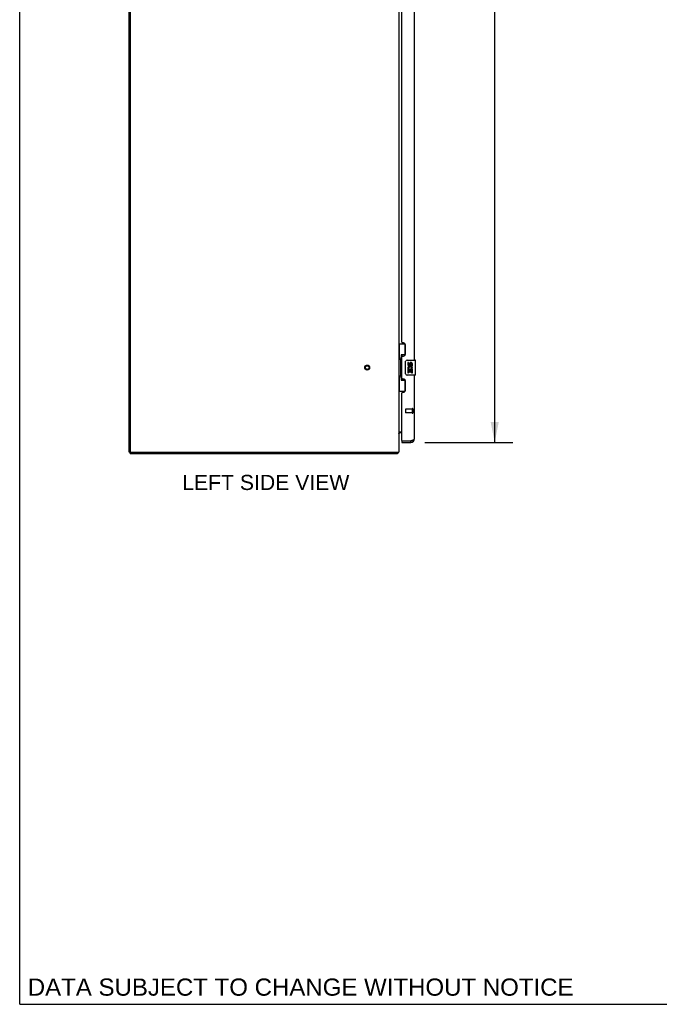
# Model space of a CAD drawing. Header units: inches. Extents: x 0 to 230, y 0 to 149.
# Tile 1 of 92: x 0 to 43, y 0 to 66. Entities that reach past the tile are written whole.
import ezdxf

# ---------------------------------------------------------------- set-up
doc = ezdxf.new("R2010")
doc.units = ezdxf.units.IN
doc.header["$LTSCALE"] = 12.635135
doc.header["$MEASUREMENT"] = 0
doc.linetypes.add('HIDDEN', pattern=[0.2, 0.1, -0.1])
doc.layers.get('0').update_dxf_attribs({"linetype": 'CONTINUOUS'})
for name, color, linetype in [('02___PRT_ALL_AXES', 7, 'CONTINUOUS'), ('DEFAULT_2', 8, 'HIDDEN'), ('DIMENSIONS', 7, 'CONTINUOUS')]:
    doc.layers.add(name, color=color, linetype=linetype)
doc.styles.get("Standard").update_dxf_attribs({"font": 'arial.ttf'})
doc.dimstyles.new('DIMSTYLE_1', dxfattribs={"dimtxt": 1.013514, "dimasz": 1.351351, "dimexe": 0.09, "dimexo": 0.07, "dimgap": 0.0375, "dimtad": 0, "dimtih": 1, "dimtoh": 1, "dimzin": 4, "dimdsep": 46, "dimtxsty": 'Standard', "dimblk": '_FILLED', "dimblk1": '_FILLED', "dimblk2": '_FILLED', "dimcen": 0.09, "dimazin": 1, "dimtfac": 1, "dimtofl": 0, "dimtmove": 0, "dimatfit": 3, "dimldrblk": '_FILLED', "dimfxl": 1, "dimtolj": 1, "dimtzin": 4, "dimarcsym": 0})

# ---------------------------------------------------------------- blocks, each defined once
blk = doc.blocks.new('_FILLED')
at = {"color": 0, "linetype": 'ByBlock'}
blk.add_solid([(0, 0), (-1, 0.2), (-1, -0.2)], dxfattribs=at)
blk = doc.blocks.new('*D17')
at = {"layer": 'DIMENSIONS', "color": 2, "linetype": 'Continuous'}
for p, q in [((27.075, 108.061), (32.95, 108.061)), ((31.733, 108.061), (31.733, 74.603)), ((31.733, 37.561), (31.733, 71.056)), ((27.075, 37.561), (32.95, 37.561))]:
    blk.add_line(p, q, dxfattribs=at)
at = {"layer": 'DIMENSIONS', "color": 2, "linetype": 'Continuous', "xscale": 1.3513513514, "yscale": 1.3513513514, "zscale": 1.3513513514}
for p, rotation in [((31.733, 108.061), 90), ((31.733, 37.561), 270)]:
    blk.add_blockref('_FILLED', p, dxfattribs=dict(at, rotation=rotation))
at = {"layer": 'DIMENSIONS', "color": 2, "linetype": 'Continuous', "insert": (31.733, 74.096), "char_height": 1.0135, "width": 5.18437, "attachment_point": 2, "line_spacing_factor": 0.9}
blk.add_mtext('70.50\\PDOORS', dxfattribs=at)

msp = doc.modelspace()

# ---------------------------------------------------------------- linework, layer by layer
at = {"color": 7, "linetype": 'Continuous'}
for p, q in [((0, 0), (0, 148.649)), ((25.317, 44.136), (25.758, 44.136)), ((25.356, 44.136), (25.356, 43.111)), ((25.721, 44.136), (25.721, 43.356)), ((25.335, 43.111), (25.457, 43.111)), ((25.335, 43.111), (25.335, 42.011)), ((25.457, 43.141), (25.457, 43.161)), ((25.457, 42.011), (25.457, 43.111)), ((25.721, 43.401), (25.494, 43.401)), ((25.494, 43.401), (25.494, 41.721)), ((25.78, 42.161), (25.78, 42.961)), ((25.88, 43.061), (26.42, 43.061)), ((26.435, 42.076), (26.435, 43.046)), ((25.335, 42.011), (25.457, 42.011)), ((25.356, 42.011), (25.356, 40.986)), ((25.457, 41.96), (25.457, 41.98)), ((25.494, 41.721), (25.721, 41.721)), ((25.721, 41.766), (25.721, 40.986)), ((26.42, 42.061), (25.88, 42.061)), ((25.317, 40.986), (25.758, 40.986)), ((25.322, 38.175), (25.32, 38.177)), ((25.521, 38.207), (25.46, 38.207)), ((25.521, 37.665), (25.541, 37.665)), ((25.521, 37.665), (25.521, 37.561)), ((26.129, 37.561), (26.129, 37.665)), ((7.369, 36.915), (7.317, 36.915)), ((7.369, 36.811), (7.369, 36.915)), ((25.24, 36.811), (25.24, 36.915)), ((25.267, 36.907), (25.257, 36.915)), ((7.369, 36.811), (25.24, 36.811)), ((0, 0), (229.73, 0))]:
    msp.add_line(p, q, dxfattribs=at)
at = {"color": 3, "linetype": 'Continuous'}
for p, q in [((7.317, 36.915), (7.317, 113.508)), ((7.369, 113.481), (7.369, 36.977)), ((25.317, 108.741), (25.317, 36.915)), ((26.375, 43.061), (26.375, 72.311)), ((25.521, 44.268), (25.521, 71.103)), ((25.641, 44.208), (25.581, 44.208)), ((25.771, 43.458), (25.771, 44.078)), ((25.521, 41.853), (25.521, 43.268)), ((25.581, 43.328), (25.641, 43.328)), ((25.641, 41.793), (25.581, 41.793)), ((25.771, 41.043), (25.771, 41.663)), ((26.375, 37.807), (26.375, 42.061)), ((25.521, 37.685), (25.521, 40.853)), ((25.581, 40.913), (25.641, 40.913)), ((25.317, 38.259), (25.521, 38.259)), ((25.521, 37.561), (26.129, 37.561)), ((25.541, 37.665), (26.129, 37.665)), ((26.129, 37.665), (26.16, 37.676)), ((26.16, 37.676), (26.179, 37.683)), ((26.179, 37.683), (26.191, 37.688)), ((26.191, 37.688), (26.203, 37.692)), ((26.203, 37.692), (26.215, 37.697)), ((26.215, 37.697), (26.232, 37.704)), ((7.369, 36.915), (25.317, 36.915))]:
    msp.add_line(p, q, dxfattribs=at)
at = {"color": 7, "linetype": 'Continuous'}
for points in [[(25.494, 43.377), (25.495, 43.374), (25.495, 43.37), (25.496, 43.366), (25.497, 43.362), (25.499, 43.357), (25.501, 43.352), (25.503, 43.346), (25.506, 43.34), (25.51, 43.334), (25.514, 43.327), (25.518, 43.319), (25.523, 43.312), (25.528, 43.303), (25.53, 43.3)], [(25.78, 42.961), (25.781, 42.967), (25.781, 42.973), (25.782, 42.979), (25.784, 42.985), (25.785, 42.991), (25.787, 42.997)], [(25.787, 42.125), (25.785, 42.13), (25.784, 42.136), (25.782, 42.142), (25.781, 42.148), (25.781, 42.154), (25.78, 42.161)], [(25.53, 41.822), (25.528, 41.818), (25.523, 41.81), (25.518, 41.802), (25.514, 41.795), (25.51, 41.788), (25.506, 41.781), (25.503, 41.775), (25.501, 41.77), (25.499, 41.765), (25.497, 41.76), (25.496, 41.755), (25.495, 41.751), (25.495, 41.748), (25.494, 41.744)], [(25.32, 38.177), (25.319, 38.178), (25.318, 38.18), (25.318, 38.182), (25.317, 38.183), (25.317, 38.184)], [(25.329, 38.167), (25.327, 38.169), (25.325, 38.171), (25.323, 38.173), (25.322, 38.175)], [(25.336, 38.162), (25.333, 38.163), (25.331, 38.165), (25.329, 38.167)], [(25.346, 38.15), (25.347, 38.151), (25.347, 38.151), (25.346, 38.152), (25.346, 38.153), (25.345, 38.154), (25.344, 38.155), (25.343, 38.156), (25.341, 38.157), (25.339, 38.159), (25.336, 38.162)], [(25.267, 36.907), (25.265, 36.905), (25.264, 36.903), (25.262, 36.899), (25.261, 36.896), (25.259, 36.891), (25.258, 36.887), (25.257, 36.882), (25.256, 36.877), (25.255, 36.872), (25.255, 36.867), (25.254, 36.861), (25.254, 36.856), (25.253, 36.846)], [(25.253, 36.846), (25.252, 36.841), (25.252, 36.837), (25.251, 36.832), (25.251, 36.828), (25.25, 36.825), (25.249, 36.822), (25.249, 36.819), (25.248, 36.817), (25.247, 36.815), (25.245, 36.813), (25.244, 36.812), (25.243, 36.811), (25.242, 36.811), (25.24, 36.811)]]:
    msp.add_lwpolyline(points, dxfattribs=at)
at = {"color": 3, "linetype": 'Continuous'}
msp.add_lwpolyline([(26.232, 37.704), (26.237, 37.706), (26.243, 37.708), (26.249, 37.711), (26.254, 37.713), (26.259, 37.715), (26.265, 37.718), (26.27, 37.72), (26.275, 37.722), (26.28, 37.724), (26.285, 37.727), (26.289, 37.729), (26.294, 37.731), (26.299, 37.734), (26.303, 37.736), (26.308, 37.738), (26.312, 37.741), (26.316, 37.743), (26.32, 37.745), (26.324, 37.747), (26.328, 37.75), (26.331, 37.752), (26.335, 37.754), (26.338, 37.757), (26.341, 37.759), (26.344, 37.761), (26.347, 37.764), (26.35, 37.766), (26.353, 37.768), (26.355, 37.77), (26.358, 37.773), (26.36, 37.775), (26.362, 37.777), (26.364, 37.78), (26.366, 37.782), (26.368, 37.784), (26.369, 37.787), (26.37, 37.789), (26.372, 37.791), (26.373, 37.793), (26.373, 37.796), (26.374, 37.798), (26.375, 37.8), (26.375, 37.803), (26.375, 37.805), (26.375, 37.807)], dxfattribs=at)
for centre, radius, start, end in [((25.581, 44.268), 0.06, 180, 270), ((25.641, 44.078), 0.13, 0, 90), ((25.641, 43.458), 0.13, 270, 360), ((25.581, 43.268), 0.06, 90, 180), ((25.581, 41.853), 0.06, 180, 270), ((25.641, 41.663), 0.13, 0, 90), ((25.581, 40.853), 0.06, 90, 180), ((25.641, 41.043), 0.13, 270, 360), ((25.541, 37.685), 0.02, 180, 270), ((26.129, 37.807), 0.246, 270, 360), ((7.432, 36.977), 0.0625, 180, 270)]:
    msp.add_arc(centre, radius, start, end, dxfattribs=at)
at = {"color": 7, "linetype": 'Continuous'}
for centre, radius, start, end in [((25.88, 42.961), 0.1, 90, 158.79459), ((26.42, 43.046), 0.015, 0, 90), ((25.88, 42.161), 0.1, 201.20502, 270), ((26.42, 42.076), 0.015, 270, 360), ((25.46, 38.064), 0.142, 90, 180), ((26.129, 37.807), 0.142, 270, 311.36571), ((26.211, 37.951), 0.26, 267.41279, 270), ((25.071, 37.057), 0.246, 322.60593, 324.66952)]:
    msp.add_arc(centre, radius, start, end, dxfattribs=at)
for centre, start_param, end_param in [((25.562, 43.151), 0.699287, 1.51401), ((25.562, 43.151), -4.655602, -3.84088), ((25.562, 41.97), 0.699287, 1.51401), ((25.562, 41.97), -4.655602, -3.84088)]:
    msp.add_ellipse(centre, major_axis=(0, 0.18), ratio=0.579493, start_param=start_param, end_param=end_param, dxfattribs=at)
at = {"layer": '02___PRT_ALL_AXES', "color": 7, "linetype": 'Continuous'}
for p, q in [((25.981, 42.906), (25.918, 42.906)), ((25.918, 42.906), (25.918, 42.77)), ((25.981, 42.77), (25.981, 42.906)), ((26.046, 42.833), (26.046, 42.764)), ((26.107, 42.77), (26.107, 42.812)), ((26.17, 42.812), (26.17, 42.676)), ((26.232, 42.676), (26.232, 42.812)), ((25.936, 42.445), (25.918, 42.445)), ((25.918, 42.445), (25.918, 42.215)), ((25.918, 42.215), (25.981, 42.215)), ((25.971, 42.445), (25.998, 42.464)), ((25.971, 42.445), (26.232, 42.445)), ((25.981, 42.382), (26.046, 42.382)), ((25.981, 42.215), (25.981, 42.382)), ((26.046, 42.382), (26.046, 42.246)), ((26.046, 42.246), (26.107, 42.246)), ((26.107, 42.382), (26.17, 42.382)), ((26.107, 42.246), (26.107, 42.382)), ((26.162, 42.481), (26.219, 42.456)), ((26.17, 42.676), (26.232, 42.676)), ((26.17, 42.382), (26.17, 42.215)), ((26.17, 42.215), (26.232, 42.215)), ((26.232, 42.215), (26.232, 42.445))]:
    msp.add_line(p, q, dxfattribs=at)
at = {"layer": '02___PRT_ALL_AXES', "color": 8, "linetype": 'HIDDEN'}
for p, q in [((26.228, 39.789), (25.781, 39.789)), ((26.228, 39.541), (25.781, 39.541)), ((26.228, 39.789), (26.228, 39.541))]:
    msp.add_line(p, q, dxfattribs=at)
msp.add_circle((23.213, 42.561), 0.124, dxfattribs=at)
at = {"layer": '02___PRT_ALL_AXES', "color": 7, "linetype": 'Continuous'}
for centre, radius, start, end in [((26.138, 42.812), 0.0943, 68.69989, 167.43379), ((26.138, 42.812), 0.0314, 0, 180.04847), ((26.138, 42.812), 0.0943, 0, 68.67039), ((26.012, 42.77), 0.0943, 180, 360), ((26.072, 42.518), 0.154, 161.41988, 206.19629), ((26.075, 42.519), 0.157, 336.59665, 161.87913), ((26.075, 42.519), 0.157, 205.73705, 207.8532), ((26.012, 42.77), 0.0314, 180, 261.22946), ((26.075, 42.519), 0.0943, 336.59665, 215.11217), ((26.012, 42.775), 0.0362, 263.42855, 341.76278)]:
    msp.add_arc(centre, radius, start, end, dxfattribs=at)
at = {"layer": 'DEFAULT_2', "color": 8, "linetype": 'HIDDEN'}
for p, q in [((25.771, 39.779), (25.771, 39.551)), ((26.228, 39.807), (26.228, 39.523)), ((26.271, 39.807), (26.271, 39.523))]:
    msp.add_line(p, q, dxfattribs=at)
for radius in [0.164, 0.124]:
    msp.add_circle((23.213, 42.561), radius, dxfattribs=at)
for centre, radius, start, end in [((25.781, 39.779), 0.01, 90, 180), ((25.781, 39.551), 0.01, 180, 270), ((26.25, 39.807), 0.0215, 0, 180), ((26.25, 39.523), 0.0215, 180, 360)]:
    msp.add_arc(centre, radius, start, end, dxfattribs=at)

# ---------------------------------------------------------------- texts
at = {"layer": 'DIMENSIONS', "color": 2, "linetype": 'Continuous', "attachment_point": 2, "line_spacing_factor": 0.9}
for s, insert, char_height, width in [('LEFT SIDE VIEW', (16.438, 35.39), 1.01351, 11.14488), ('DATA SUBJECT TO CHANGE WITHOUT NOTICE', (18.769, 1.724), 1.14865, 36.38953)]:
    msp.add_mtext(s, dxfattribs=dict(at, insert=insert, char_height=char_height, width=width))

# ---------------------------------------------------------------- dimensions: what is measured, and where the dimension line sits
at = {"layer": 'DIMENSIONS', "color": 2, "linetype": 'Continuous'}
dim = msp.add_linear_dim(base=(31.733, 108.061), p1=(27.005, 37.561), p2=(27.005, 108.061), angle=90, text='<>\\PDOORS', dimstyle='DIMSTYLE_1', dxfattribs=at)
dim.commit()
dim.dimension.update_dxf_attribs({"geometry": '*D17', "text_midpoint": (31.733, 72.829), "dimtype": 160})

doc.saveas('drawing.dxf')
